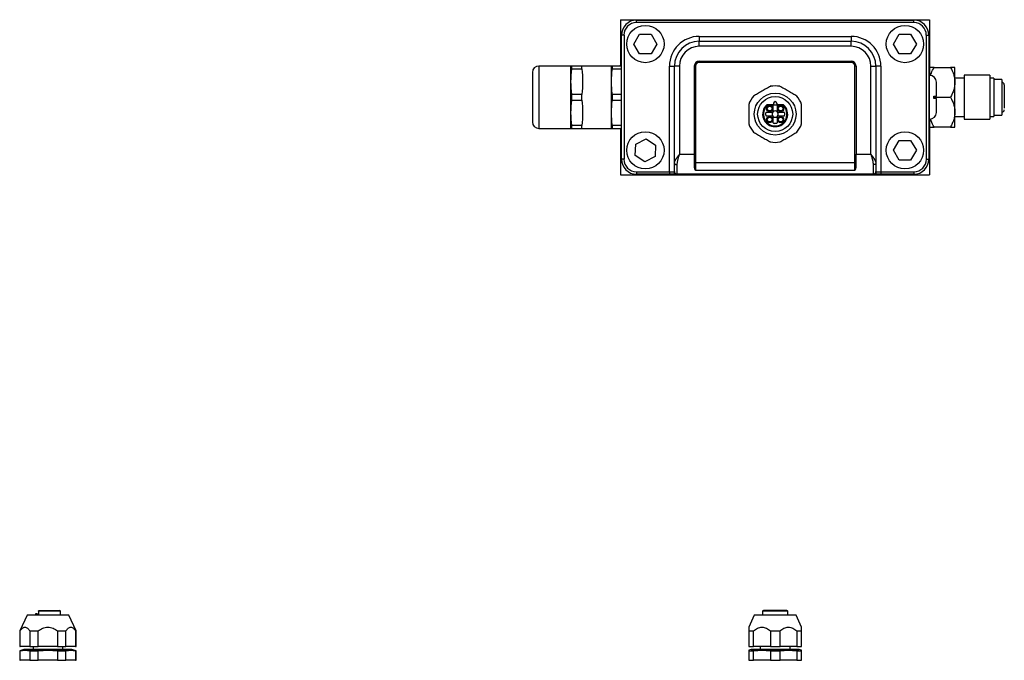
# Model space of a CAD drawing. Header units: inches. Extents: x 3.69 to 9.52, y 3.26 to 7.81.
# Tile 3 of 6: x 3.85 to 6.33, y 6.2 to 7.81. Entities that reach past the tile are written whole.
import ezdxf

# ---------------------------------------------------------------- set-up
doc = ezdxf.new("R2010")
doc.units = ezdxf.units.IN
doc.header["$MEASUREMENT"] = 0

msp = doc.modelspace()

# ---------------------------------------------------------------- linework, layer by layer
at = {"color": 7, "linetype": 'Continuous', "lineweight": 25}
for p, q in [((5.3626, 7.8101), (5.3626, 7.6944)), ((5.3626, 7.8101), (6.139, 7.8101)), ((5.4023, 7.8027), (5.4023, 7.809)), ((5.4023, 7.809), (6.0997, 7.809)), ((6.0997, 7.8027), (5.4023, 7.8027)), ((6.0997, 7.8027), (6.0997, 7.809)), ((6.139, 7.8101), (6.139, 7.6702)), ((5.3711, 7.7715), (5.3648, 7.7715)), ((5.3648, 7.4593), (5.3648, 7.7715)), ((5.3711, 7.7715), (5.3711, 7.4593)), ((5.3959, 7.749), (5.4104, 7.774)), ((5.4104, 7.774), (5.4392, 7.774)), ((5.4392, 7.774), (5.4537, 7.749)), ((6.0483, 7.749), (6.0628, 7.774)), ((6.0628, 7.774), (6.0916, 7.774)), ((6.0916, 7.774), (6.1061, 7.749)), ((6.131, 7.7715), (6.1372, 7.7715)), ((6.131, 7.4593), (6.131, 7.7715)), ((6.1372, 7.7715), (6.1372, 7.4593)), ((5.4104, 7.724), (5.3959, 7.749)), ((5.4537, 7.749), (5.4392, 7.724)), ((5.5603, 7.7683), (5.9417, 7.7683)), ((5.5603, 7.7683), (5.5603, 7.7558)), ((5.5603, 7.7433), (5.5603, 7.7558)), ((5.5603, 7.7558), (5.9417, 7.7558)), ((5.9417, 7.7683), (5.9417, 7.7558)), ((5.9417, 7.7433), (5.9417, 7.7558)), ((6.0628, 7.724), (6.0483, 7.749)), ((6.1061, 7.749), (6.0916, 7.724)), ((5.4392, 7.724), (5.4104, 7.724)), ((5.9417, 7.7433), (5.5603, 7.7433)), ((6.0916, 7.724), (6.0628, 7.724)), ((5.5603, 7.7058), (5.9417, 7.7058)), ((5.5603, 7.7028), (5.5603, 7.7058)), ((5.9417, 7.7028), (5.5603, 7.7028)), ((5.9417, 7.7028), (5.9417, 7.7058)), ((5.2377, 7.6936), (5.157, 7.6936)), ((5.157, 7.6936), (5.157, 7.5369)), ((5.2377, 7.537), (5.2377, 7.6935)), ((5.24, 7.6865), (5.24, 7.6936)), ((5.2647, 7.6936), (5.24, 7.6936)), ((5.24, 7.6865), (5.2647, 7.6865)), ((5.2647, 7.6865), (5.2647, 7.6936)), ((5.2669, 7.6936), (5.2647, 7.6936)), ((5.3396, 7.6936), (5.2677, 7.6936)), ((5.3395, 7.537), (5.3395, 7.6935)), ((5.3418, 7.6865), (5.3418, 7.6936)), ((5.3648, 7.6936), (5.3418, 7.6936)), ((5.3418, 7.6865), (5.3648, 7.6865)), ((5.3648, 7.6944), (5.3628, 7.6944)), ((5.3628, 7.6944), (5.3628, 7.6936)), ((5.4853, 7.428), (5.4853, 7.6933)), ((5.4853, 7.6933), (5.4978, 7.6933)), ((5.5103, 7.6933), (5.4978, 7.6933)), ((5.4978, 7.4492), (5.4978, 7.6933)), ((5.5103, 7.6933), (5.5103, 7.4718)), ((5.5478, 7.6933), (5.5478, 7.4718)), ((5.5508, 7.6933), (5.5508, 7.451)), ((5.9512, 7.451), (5.9512, 7.6933)), ((5.9542, 7.6933), (5.9542, 7.4718)), ((5.9917, 7.4718), (5.9917, 7.6933)), ((5.9917, 7.6933), (6.0042, 7.6933)), ((6.0042, 7.6933), (6.0042, 7.4492)), ((6.0167, 7.6933), (6.0042, 7.6933)), ((6.0167, 7.6933), (6.0167, 7.428)), ((6.1506, 7.6902), (6.1914, 7.6902)), ((6.203, 7.6527), (6.203, 7.6902)), ((6.1392, 7.6702), (6.1372, 7.6702)), ((6.1392, 7.5602), (6.1392, 7.6702)), ((6.226, 7.6634), (6.203, 7.6634)), ((6.203, 7.5777), (6.203, 7.6527)), ((6.291, 7.6706), (6.226, 7.6706)), ((6.226, 7.6706), (6.226, 7.5673)), ((6.291, 7.6706), (6.291, 7.5673)), ((6.301, 7.6634), (6.291, 7.6634)), ((6.301, 7.6634), (6.301, 7.5735)), ((6.3208, 7.6602), (6.301, 7.6602)), ((6.3208, 7.6602), (6.3208, 7.5763)), ((5.24, 7.6081), (5.24, 7.6223)), ((5.2647, 7.6223), (5.24, 7.6223)), ((5.24, 7.6081), (5.2647, 7.6081)), ((5.2647, 7.6081), (5.2647, 7.6223)), ((5.3418, 7.6081), (5.3418, 7.6223)), ((5.3648, 7.6223), (5.3418, 7.6223)), ((5.3418, 7.6081), (5.3648, 7.6081)), ((5.7471, 7.6007), (5.7471, 7.5964)), ((5.7506, 7.6043), (5.7514, 7.6043)), ((5.755, 7.6007), (5.755, 7.5964)), ((6.1506, 7.6152), (6.1497, 7.6171)), ((6.1497, 7.6135), (6.1506, 7.6152)), ((6.1502, 7.6122), (6.1502, 7.6182)), ((6.1506, 7.6152), (6.1914, 7.6152)), ((5.7274, 7.5698), (5.7274, 7.5757)), ((5.7294, 7.5777), (5.7449, 7.5777)), ((5.7461, 7.5964), (5.7302, 7.5964)), ((5.7309, 7.5944), (5.7461, 7.5944)), ((5.7461, 7.5944), (5.7461, 7.5964)), ((5.7461, 7.5964), (5.7559, 7.5964)), ((5.7461, 7.5789), (5.7461, 7.5944)), ((5.7559, 7.5964), (5.7559, 7.5944)), ((5.7718, 7.5964), (5.7559, 7.5964)), ((5.7559, 7.5944), (5.7559, 7.5789)), ((5.7559, 7.5944), (5.7711, 7.5944)), ((5.7572, 7.5777), (5.7727, 7.5777)), ((5.7746, 7.5757), (5.7746, 7.5698)), ((6.203, 7.5402), (6.203, 7.5777)), ((6.301, 7.5735), (6.301, 7.567)), ((6.3208, 7.5763), (6.3208, 7.5702)), ((5.7449, 7.5679), (5.7294, 7.5679)), ((5.7461, 7.5511), (5.7461, 7.5666)), ((5.754, 7.5492), (5.7481, 7.5492)), ((5.7559, 7.5666), (5.7559, 7.5511)), ((5.7727, 7.5679), (5.7572, 7.5679)), ((6.1372, 7.5602), (6.1392, 7.5602)), ((6.139, 7.5602), (6.139, 7.4204)), ((6.203, 7.567), (6.226, 7.567)), ((6.226, 7.5673), (6.226, 7.5599)), ((6.226, 7.5599), (6.291, 7.5599)), ((6.291, 7.5673), (6.291, 7.5599)), ((6.291, 7.567), (6.301, 7.567)), ((6.301, 7.5702), (6.3208, 7.5702)), ((5.157, 7.5369), (5.237, 7.5369)), ((5.2377, 7.5369), (5.24, 7.5369)), ((5.24, 7.5369), (5.24, 7.544)), ((5.2647, 7.544), (5.24, 7.544)), ((5.24, 7.5369), (5.2647, 7.5369)), ((5.2647, 7.5369), (5.2647, 7.544)), ((5.267, 7.5369), (5.3389, 7.5369)), ((5.3396, 7.5369), (5.3418, 7.5369)), ((5.3418, 7.5369), (5.3418, 7.544)), ((5.3648, 7.544), (5.3418, 7.544)), ((5.3418, 7.5369), (5.3648, 7.5369)), ((5.3626, 7.5364), (5.3626, 7.4204)), ((5.3628, 7.5369), (5.3628, 7.5364)), ((5.3628, 7.5364), (5.3648, 7.5364)), ((6.1914, 7.5402), (6.1506, 7.5402)), ((5.4006, 7.4976), (5.4264, 7.5106)), ((5.4264, 7.5106), (5.4506, 7.4948)), ((6.0483, 7.4818), (6.0628, 7.5068)), ((6.0628, 7.5068), (6.0916, 7.5068)), ((6.0916, 7.5068), (6.1061, 7.4818)), ((5.3991, 7.4687), (5.4006, 7.4976)), ((5.4506, 7.4948), (5.449, 7.466)), ((6.0628, 7.4568), (6.0483, 7.4818)), ((6.1061, 7.4818), (6.0916, 7.4568)), ((5.3711, 7.4593), (5.3648, 7.4593)), ((5.4232, 7.453), (5.3991, 7.4687)), ((5.449, 7.466), (5.4232, 7.453)), ((5.5103, 7.4718), (5.5478, 7.4718)), ((5.5478, 7.4718), (5.5478, 7.4439)), ((5.5508, 7.451), (5.9512, 7.451)), ((5.5508, 7.451), (5.5508, 7.4311)), ((5.9512, 7.4311), (5.9512, 7.451)), ((5.9542, 7.4718), (5.9917, 7.4718)), ((5.9542, 7.4439), (5.9542, 7.4718)), ((6.0916, 7.4568), (6.0628, 7.4568)), ((6.131, 7.4593), (6.1372, 7.4593)), ((5.4023, 7.428), (5.4853, 7.428)), ((5.4023, 7.428), (5.4023, 7.4218)), ((5.4853, 7.428), (5.497, 7.428)), ((5.4853, 7.428), (5.4853, 7.4218)), ((5.4978, 7.4285), (5.4978, 7.4492)), ((5.5041, 7.446), (5.5041, 7.4223)), ((5.9512, 7.4311), (5.5508, 7.4311)), ((5.998, 7.4223), (5.998, 7.446)), ((6.0042, 7.4492), (6.0042, 7.4285)), ((6.005, 7.428), (6.0167, 7.428)), ((6.0167, 7.428), (6.0167, 7.4218)), ((6.0167, 7.428), (6.0997, 7.428)), ((6.0997, 7.428), (6.0997, 7.4218)), ((5.3626, 7.4204), (6.139, 7.4204)), ((5.4853, 7.4218), (5.4023, 7.4218)), ((5.5029, 7.4218), (5.4853, 7.4218)), ((5.9991, 7.4218), (5.5029, 7.4218)), ((6.0167, 7.4218), (5.9991, 7.4218)), ((6.0997, 7.4218), (6.0167, 7.4218)), ((3.8704, 6.3134), (3.852, 6.274)), ((3.9754, 6.3134), (3.8704, 6.3134)), ((3.8914, 6.3173), (3.8914, 6.3134)), ((3.8949, 6.3173), (3.8914, 6.3173)), ((3.8949, 6.3173), (3.8993, 6.3173)), ((3.8949, 6.3173), (3.8949, 6.3134)), ((3.8993, 6.3232), (3.8993, 6.3134)), ((3.9544, 6.3232), (3.8993, 6.3232)), ((3.9544, 6.3134), (3.9544, 6.3232)), ((3.9937, 6.274), (3.9754, 6.3134)), ((5.6985, 6.3134), (5.6845, 6.2833)), ((5.8035, 6.3134), (5.6985, 6.3134)), ((5.7195, 6.3232), (5.7195, 6.3134)), ((5.7825, 6.3232), (5.7195, 6.3232)), ((5.7825, 6.3134), (5.7825, 6.3232)), ((5.8176, 6.2833), (5.8035, 6.3134)), ((3.852, 6.274), (3.852, 6.2346)), ((3.852, 6.274), (3.8531, 6.274)), ((3.8531, 6.2346), (3.8531, 6.274)), ((3.8775, 6.274), (3.8985, 6.274)), ((3.8775, 6.274), (3.8775, 6.2346)), ((3.8985, 6.2346), (3.8985, 6.274)), ((3.9473, 6.274), (3.9473, 6.2346)), ((3.9473, 6.274), (3.9683, 6.274)), ((3.9683, 6.2346), (3.9683, 6.274)), ((3.9927, 6.274), (3.9937, 6.274)), ((3.9927, 6.274), (3.9927, 6.2346)), ((3.9937, 6.2346), (3.9937, 6.274)), ((5.6845, 6.274), (5.6966, 6.274)), ((5.6845, 6.274), (5.6845, 6.2346)), ((5.6966, 6.2346), (5.6966, 6.274)), ((5.7389, 6.274), (5.7632, 6.274)), ((5.7389, 6.274), (5.7389, 6.2346)), ((5.7632, 6.2346), (5.7632, 6.274)), ((5.8054, 6.274), (5.8176, 6.274)), ((5.8054, 6.274), (5.8054, 6.2346)), ((5.8176, 6.2346), (5.8176, 6.274)), ((3.852, 6.2346), (3.8531, 6.2346)), ((3.8623, 6.2275), (3.852, 6.2237)), ((3.852, 6.2237), (3.852, 6.2001)), ((3.852, 6.2237), (3.8531, 6.2237)), ((3.8775, 6.2346), (3.8531, 6.2346)), ((3.8531, 6.2001), (3.8531, 6.2237)), ((3.8623, 6.2275), (3.9834, 6.2275)), ((3.863, 6.2277), (3.9828, 6.2277)), ((3.8775, 6.2346), (3.8985, 6.2346)), ((3.8775, 6.2237), (3.8985, 6.2237)), ((3.8775, 6.2237), (3.8775, 6.2001)), ((3.8855, 6.2346), (3.8855, 6.2277)), ((3.9473, 6.2346), (3.8985, 6.2346)), ((3.8985, 6.2001), (3.8985, 6.2237)), ((3.9473, 6.2346), (3.9683, 6.2346)), ((3.9473, 6.2237), (3.9683, 6.2237)), ((3.9473, 6.2237), (3.9473, 6.2001)), ((3.9603, 6.2277), (3.9603, 6.2346)), ((3.9927, 6.2346), (3.9683, 6.2346)), ((3.9683, 6.2001), (3.9683, 6.2237)), ((3.9937, 6.2237), (3.9834, 6.2275)), ((3.9927, 6.2346), (3.9937, 6.2346)), ((3.9927, 6.2237), (3.9937, 6.2237)), ((3.9927, 6.2237), (3.9927, 6.2001)), ((3.9937, 6.2001), (3.9937, 6.2237)), ((5.6845, 6.2346), (5.6966, 6.2346)), ((5.6905, 6.2275), (5.6845, 6.2253)), ((5.6845, 6.2253), (5.6845, 6.2237)), ((5.6845, 6.2237), (5.6966, 6.2237)), ((5.6845, 6.2237), (5.6845, 6.2001)), ((5.6905, 6.2275), (5.751, 6.2275)), ((5.6911, 6.2277), (5.751, 6.2277)), ((5.7389, 6.2346), (5.6966, 6.2346)), ((5.6966, 6.2001), (5.6966, 6.2237)), ((5.7136, 6.2346), (5.7136, 6.2277)), ((5.7389, 6.2346), (5.7632, 6.2346)), ((5.7389, 6.2237), (5.7632, 6.2237)), ((5.7389, 6.2237), (5.7389, 6.2001)), ((5.751, 6.2275), (5.8116, 6.2275)), ((5.8054, 6.2346), (5.7632, 6.2346)), ((5.7632, 6.2001), (5.7632, 6.2237)), ((5.7884, 6.2277), (5.7884, 6.2346)), ((5.8054, 6.2346), (5.8176, 6.2346)), ((5.8054, 6.2237), (5.8176, 6.2237)), ((5.8054, 6.2237), (5.8054, 6.2001)), ((5.8176, 6.2253), (5.8116, 6.2275)), ((5.8176, 6.2001), (5.8176, 6.2237)), ((3.852, 6.2001), (3.8531, 6.2001)), ((3.8775, 6.2001), (3.8531, 6.2001)), ((3.8775, 6.2001), (3.8985, 6.2001)), ((3.9473, 6.2001), (3.8985, 6.2001)), ((3.9473, 6.2001), (3.9683, 6.2001)), ((3.9927, 6.2001), (3.9683, 6.2001)), ((3.9927, 6.2001), (3.9937, 6.2001)), ((5.6845, 6.2001), (5.6966, 6.2001)), ((5.7389, 6.2001), (5.6966, 6.2001)), ((5.7389, 6.2001), (5.7632, 6.2001)), ((5.8054, 6.2001), (5.7632, 6.2001)), ((5.8054, 6.2001), (5.8176, 6.2001))]:
    msp.add_line(p, q, dxfattribs=at)
at = {"color": 7, "linetype": 'Continuous', "lineweight": 25, "flags": 128}
for points in [[(5.4978, 7.4492), (5.4979, 7.4486), (5.4983, 7.448), (5.4989, 7.4475), (5.4996, 7.447), (5.5006, 7.4466), (5.5017, 7.4463), (5.5028, 7.4461), (5.5041, 7.446)], [(6.0042, 7.4492), (6.0041, 7.4486), (6.0037, 7.448), (6.0032, 7.4475), (6.0024, 7.447), (6.0014, 7.4466), (6.0004, 7.4463), (5.9992, 7.4461), (5.998, 7.446)]]:
    msp.add_lwpolyline(points, dxfattribs=at)
at = {"color": 7, "linetype": 'Continuous', "lineweight": 25}
for centre, radius in [((5.4248, 7.749), 0.0469), ((6.0772, 7.749), 0.0469), ((5.751, 7.5728), 0.0525), ((5.751, 7.5728), 0.044), ((5.7372, 7.5866), 0.00748), ((5.7372, 7.5866), 0.00591), ((5.7648, 7.5866), 0.00748), ((5.7648, 7.5866), 0.00591), ((5.7372, 7.559), 0.00748), ((5.7372, 7.559), 0.00591), ((5.7648, 7.559), 0.00748), ((5.7648, 7.559), 0.00591), ((5.4248, 7.4818), 0.0469), ((6.0772, 7.4818), 0.0469)]:
    msp.add_circle(centre, radius, dxfattribs=at)
for centre, radius, start, end in [((5.4023, 7.7715), 0.0375, 90, 180), ((5.4023, 7.7715), 0.0313, 90, 180), ((6.0997, 7.7715), 0.0375, 0, 90), ((6.0997, 7.7715), 0.0312, 0, 90), ((5.5603, 7.6933), 0.075, 90, 180), ((5.5603, 7.6933), 0.0625, 90, 180), ((5.9417, 7.6933), 0.075, 0, 90), ((5.9417, 7.6933), 0.0625, 0, 90), ((5.5603, 7.6933), 0.05, 90, 180), ((5.9417, 7.6933), 0.05, 0, 90), ((5.5603, 7.6933), 0.0125, 90, 180), ((5.9417, 7.6933), 0.0125, 0, 90), ((5.157, 7.6775), 0.0162, 90, 180), ((5.3628, 7.6774), 0.017, 90, 107.2081), ((5.5501, 7.6503), 0.043, 89.0014, 92.9983), ((5.952, 7.6503), 0.043, 87.0017, 90.9986), ((6.1392, 7.6532), 0.017, 0, 90), ((6.3208, 7.6465), 0.0062, 0, 90), ((5.751, 7.5728), 0.0709, 80.1342, 99.8658), ((5.751, 7.5728), 0.0709, 140.1342, 159.8658), ((5.7506, 7.6007), 0.00354, 90, 180), ((5.7514, 7.6007), 0.00354, 0, 90), ((5.751, 7.5728), 0.0709, 20.1342, 39.8658), ((5.751, 7.5728), 0.0315, 131.4096, 48.5904), ((5.7294, 7.5757), 0.00197, 90, 180), ((5.751, 7.5728), 0.00787, 141.3178, 218.6822), ((5.751, 7.5728), 0.00787, 128.6822, 141.3178), ((5.751, 7.5728), 0.00787, 51.3178, 128.6822), ((5.751, 7.5728), 0.00787, 38.6822, 51.3178), ((5.751, 7.5728), 0.00787, 321.3178, 38.6822), ((5.7727, 7.5757), 0.00197, 0, 90), ((6.1392, 7.5772), 0.017, 270, 0), ((6.3208, 7.5839), 0.0062, 270, 0), ((5.157, 7.553), 0.0162, 180, 270), ((5.7294, 7.5698), 0.00197, 180, 270), ((5.751, 7.5728), 0.00787, 218.6822, 231.3178), ((5.751, 7.5728), 0.00787, 231.3178, 308.6822), ((5.7481, 7.5511), 0.00197, 180, 270), ((5.754, 7.5511), 0.00197, 270, 0), ((5.751, 7.5728), 0.00787, 308.6822, 321.3178), ((5.7727, 7.5698), 0.00197, 270, 0), ((5.3628, 7.5534), 0.017, 256.2085, 270), ((5.751, 7.5728), 0.0709, 200.1342, 219.8658), ((5.751, 7.5728), 0.0709, 320.1342, 339.8658), ((5.751, 7.5728), 0.0709, 260.1342, 279.8658), ((5.4023, 7.4593), 0.0375, 180, 270), ((5.4023, 7.4593), 0.0313, 180, 270), ((5.5501, 7.408), 0.043, 89.0014, 92.9983), ((5.952, 7.408), 0.043, 87.0017, 90.9986), ((6.0997, 7.4593), 0.0313, 270, 0), ((6.0997, 7.4593), 0.0375, 270, 0), ((5.5031, 7.4278), 0.00607, 178.2259, 268.1086), ((5.504, 7.4286), 0.00622, 180.3215, 270.3179), ((5.998, 7.4286), 0.00622, 269.6821, 359.6785), ((5.9989, 7.4278), 0.00607, 271.8914, 1.7741), ((3.9524, 6.3232), 0.00197, 0, 90), ((5.7215, 6.3232), 0.00197, 90, 180), ((5.7805, 6.3232), 0.00197, 0, 90), ((3.863, 6.2257), 0.00197, 90, 110.1463), ((3.9828, 6.2257), 0.00197, 69.8537, 90), ((5.6911, 6.2257), 0.00197, 90, 110.1463), ((5.8109, 6.2257), 0.00197, 69.8537, 90)]:
    msp.add_arc(centre, radius, start, end, dxfattribs=at)
for points, knots in [([(5.5603, 7.7028), (5.5601, 7.7028), (5.5596, 7.7028), (5.5588, 7.7027), (5.5581, 7.7026), (5.5574, 7.7024), (5.5563, 7.702), (5.555, 7.7013), (5.5536, 7.7001), (5.5524, 7.6986), (5.5515, 7.697), (5.5509, 7.6952), (5.5508, 7.694), (5.5508, 7.6933)], [0, 0, 0, 0, 0.0503113, 0.1001785, 0.1499127, 0.1998276, 0.2502336, 0.3750386, 0.5001419, 0.624954, 0.7500644, 0.8749579, 1, 1, 1, 1]), ([(5.9512, 7.6933), (5.9512, 7.6936), (5.9512, 7.6941), (5.9511, 7.6948), (5.951, 7.6956), (5.9508, 7.6963), (5.9504, 7.6973), (5.9497, 7.6986), (5.9485, 7.7001), (5.947, 7.7013), (5.9454, 7.7022), (5.9436, 7.7027), (5.9423, 7.7028), (5.9417, 7.7028)], [0, 0, 0, 0, 0.050319, 0.100194, 0.149935, 0.199856, 0.250268, 0.375084, 0.500191, 0.624999, 0.750099, 0.874977, 1, 1, 1, 1]), ([(5.1408, 7.6772), (5.1408, 7.6773), (5.1408, 7.6776), (5.1408, 7.6756), (5.1408, 7.6712), (5.1408, 7.6644), (5.1408, 7.656), (5.1408, 7.6465), (5.1408, 7.6359), (5.1408, 7.6242), (5.1408, 7.6117), (5.1408, 7.599), (5.1408, 7.5871), (5.1408, 7.5765), (5.1408, 7.5677), (5.1408, 7.5634), (5.1408, 7.5614)], [0, 0, 0, 0, 0.021147, 0.099966, 0.178784, 0.255965, 0.330065, 0.399977, 0.46989, 0.54399, 0.62117, 0.699989, 0.778807, 0.855988, 0.930088, 1, 1, 1, 1]), ([(6.1506, 7.6902), (6.1472, 7.6902), (6.1443, 7.6902), (6.1412, 7.6902), (6.1404, 7.6902), (6.1393, 7.6902), (6.139, 7.6902), (6.139, 7.6902)], [0, 0, 0, 0, 0.5, 0.5, 0.75, 0.75, 1, 1, 1, 1]), ([(6.1418, 7.6697), (6.1423, 7.6718), (6.1443, 7.679), (6.148, 7.6856), (6.1506, 7.6902)], [0, 0, 0, 0, 0.296656, 1, 1, 1, 1]), ([(6.1914, 7.6902), (6.1948, 7.6844), (6.1977, 7.6784), (6.2007, 7.669), (6.2016, 7.6659), (6.2027, 7.6594), (6.203, 7.6561), (6.203, 7.6527)], [0, 0, 0, 0, 0.5, 0.5, 0.75, 0.75, 1, 1, 1, 1]), ([(6.203, 7.6902), (6.203, 7.6902), (6.2018, 7.6902), (6.1987, 7.6902), (6.1975, 7.6902), (6.1947, 7.6902), (6.1931, 7.6902), (6.1914, 7.6902)], [0, 0, 0, 0, 0.5, 0.5, 0.75, 0.75, 1, 1, 1, 1]), ([(6.1562, 7.6182), (6.1562, 7.6278), (6.1562, 7.6367), (6.1562, 7.6496), (6.1562, 7.6532), (6.1562, 7.6532)], [0, 0, 0, 0, 0.5, 0.5, 1, 1, 1, 1]), ([(6.203, 7.6527), (6.203, 7.6462), (6.2018, 7.6398), (6.1987, 7.6303), (6.1975, 7.6272), (6.1947, 7.6212), (6.1931, 7.6182), (6.1914, 7.6152)], [0, 0, 0, 0, 0.5, 0.5, 0.75, 0.75, 1, 1, 1, 1]), ([(5.7389, 7.6426), (5.7358, 7.6408), (5.7325, 7.6389), (5.7271, 7.6358), (5.7253, 7.6348), (5.7216, 7.6326), (5.7196, 7.6315), (5.7158, 7.6293), (5.7139, 7.6282), (5.7101, 7.626), (5.7083, 7.6249), (5.703, 7.6219), (5.6997, 7.62), (5.6966, 7.6182)], [0, 0, 0, 0, 0.25, 0.25, 0.375, 0.375, 0.5, 0.5, 0.625, 0.625, 0.75, 0.75, 1, 1, 1, 1]), ([(5.8054, 7.6182), (5.8023, 7.62), (5.799, 7.6219), (5.7937, 7.625), (5.7918, 7.626), (5.7881, 7.6282), (5.7862, 7.6293), (5.7823, 7.6315), (5.7804, 7.6326), (5.7767, 7.6348), (5.7748, 7.6359), (5.7695, 7.6389), (5.7663, 7.6408), (5.7632, 7.6426)], [0, 0, 0, 0, 0.25, 0.25, 0.375, 0.375, 0.5, 0.5, 0.625, 0.625, 0.75, 0.75, 1, 1, 1, 1]), ([(6.327, 7.6464), (6.327, 7.6465), (6.327, 7.6466), (6.327, 7.6456), (6.327, 7.6434), (6.327, 7.639), (6.327, 7.6313), (6.327, 7.6217), (6.327, 7.6135), (6.327, 7.6071), (6.327, 7.6011), (6.327, 7.5941), (6.327, 7.5905), (6.327, 7.5881)], [0, 0, 0, 0, 0.021188, 0.100158, 0.179127, 0.256456, 0.400105, 0.543754, 0.621083, 0.700053, 0.779022, 0.856351, 1, 1, 1, 1]), ([(6.1502, 7.6182), (6.1512, 7.6182), (6.152, 7.6182), (6.1535, 7.6182), (6.1541, 7.6182), (6.1557, 7.6182), (6.1562, 7.6182), (6.1562, 7.6182)], [0, 0, 0, 0, 0.25, 0.25, 0.5, 0.5, 1, 1, 1, 1]), ([(6.1562, 7.6122), (6.1562, 7.6122), (6.1561, 7.6122), (6.1556, 7.6122), (6.1552, 7.6122), (6.1536, 7.6122), (6.1521, 7.6122), (6.1502, 7.6122)], [0, 0, 0, 0, 0.25, 0.25, 0.5, 0.5, 1, 1, 1, 1]), ([(6.1562, 7.5772), (6.1562, 7.5772), (6.1562, 7.5808), (6.1562, 7.5938), (6.1562, 7.6027), (6.1562, 7.6122)], [0, 0, 0, 0, 0.5, 0.5, 1, 1, 1, 1]), ([(6.1914, 7.6152), (6.1948, 7.6094), (6.1977, 7.6034), (6.2007, 7.594), (6.2016, 7.5909), (6.2027, 7.5844), (6.203, 7.5811), (6.203, 7.5777)], [0, 0, 0, 0, 0.5, 0.5, 0.75, 0.75, 1, 1, 1, 1]), ([(5.6845, 7.5972), (5.6845, 7.5936), (5.6845, 7.5898), (5.6845, 7.5836), (5.6845, 7.5815), (5.6845, 7.5772), (5.6845, 7.575), (5.6845, 7.5705), (5.6845, 7.5683), (5.6845, 7.564), (5.6845, 7.5619), (5.6845, 7.5557), (5.6845, 7.552), (5.6845, 7.5484)], [0, 0, 0, 0, 0.25, 0.25, 0.375, 0.375, 0.5, 0.5, 0.625, 0.625, 0.75, 0.75, 1, 1, 1, 1]), ([(5.7309, 7.5944), (5.7266, 7.5904), (5.7236, 7.5851), (5.7209, 7.5736), (5.7214, 7.5675), (5.7257, 7.5565), (5.7295, 7.5517), (5.7393, 7.545), (5.7451, 7.5433), (5.7569, 7.5433), (5.7627, 7.545), (5.7726, 7.5517), (5.7763, 7.5565), (5.7807, 7.5675), (5.7811, 7.5736), (5.7785, 7.5851), (5.7754, 7.5904), (5.7711, 7.5944)], [0, 0, 0, 0, 0.125, 0.125, 0.25, 0.25, 0.375, 0.375, 0.5, 0.5, 0.625, 0.625, 0.75, 0.75, 0.875, 0.875, 1, 1, 1, 1]), ([(5.7302, 7.5964), (5.7302, 7.5964), (5.7302, 7.5964), (5.7302, 7.5963), (5.7303, 7.5961), (5.7304, 7.5958), (5.7306, 7.5952), (5.7308, 7.5947), (5.7309, 7.5944)], [0, 0, 0, 0, 0.1188498, 0.2415547, 0.3687083, 0.5008445, 0.7132199, 1, 1, 1, 1]), ([(5.7711, 7.5944), (5.7711, 7.5946), (5.7712, 7.5948), (5.7714, 7.5951), (5.7715, 7.5954), (5.7715, 7.5956), (5.7717, 7.5959), (5.7718, 7.5963), (5.7718, 7.5964), (5.7718, 7.5964)], [0, 0, 0, 0, 0.1244777, 0.236867, 0.3371872, 0.4254695, 0.5017633, 0.7596633, 1, 1, 1, 1]), ([(5.8176, 7.5484), (5.8176, 7.552), (5.8176, 7.5557), (5.8176, 7.5619), (5.8176, 7.5641), (5.8176, 7.5684), (5.8176, 7.5706), (5.8176, 7.575), (5.8176, 7.5772), (5.8176, 7.5816), (5.8176, 7.5837), (5.8176, 7.5898), (5.8176, 7.5936), (5.8176, 7.5972)], [0, 0, 0, 0, 0.25, 0.25, 0.375, 0.375, 0.5, 0.5, 0.625, 0.625, 0.75, 0.75, 1, 1, 1, 1]), ([(6.203, 7.5777), (6.203, 7.5712), (6.2018, 7.5648), (6.1987, 7.5553), (6.1975, 7.5522), (6.1947, 7.5462), (6.1931, 7.5432), (6.1914, 7.5402)], [0, 0, 0, 0, 0.5, 0.5, 0.75, 0.75, 1, 1, 1, 1]), ([(5.1408, 7.5614), (5.1408, 7.5597), (5.1408, 7.5561), (5.1408, 7.5534), (5.1408, 7.5533), (5.1408, 7.5533)], [0, 0, 0, 0, 0.349482, 0.719898, 1, 1, 1, 1]), ([(6.1506, 7.5402), (6.1476, 7.5453), (6.1438, 7.5519), (6.1423, 7.5591), (6.142, 7.5608)], [0, 0, 0, 0, 0.771769, 1, 1, 1, 1]), ([(5.6966, 7.5274), (5.6997, 7.5256), (5.703, 7.5237), (5.7083, 7.5206), (5.7102, 7.5195), (5.7139, 7.5174), (5.7159, 7.5163), (5.7197, 7.514), (5.7216, 7.5129), (5.7253, 7.5108), (5.7272, 7.5097), (5.7325, 7.5066), (5.7358, 7.5048), (5.7389, 7.503)], [0, 0, 0, 0, 0.25, 0.25, 0.375, 0.375, 0.5, 0.5, 0.625, 0.625, 0.75, 0.75, 1, 1, 1, 1]), ([(5.7632, 7.503), (5.7663, 7.5048), (5.7695, 7.5066), (5.7749, 7.5097), (5.7767, 7.5108), (5.7805, 7.513), (5.7824, 7.5141), (5.7862, 7.5163), (5.7881, 7.5174), (5.7919, 7.5195), (5.7937, 7.5206), (5.7991, 7.5237), (5.8023, 7.5256), (5.8054, 7.5274)], [0, 0, 0, 0, 0.25, 0.25, 0.375, 0.375, 0.5, 0.5, 0.625, 0.625, 0.75, 0.75, 1, 1, 1, 1]), ([(6.139, 7.5402), (6.139, 7.5402), (6.1402, 7.5402), (6.1432, 7.5402), (6.1445, 7.5402), (6.1473, 7.5402), (6.1489, 7.5402), (6.1506, 7.5402)], [0, 0, 0, 0, 0.5, 0.5, 0.75, 0.75, 1, 1, 1, 1]), ([(6.1914, 7.5402), (6.1948, 7.5402), (6.1977, 7.5402), (6.2007, 7.5402), (6.2016, 7.5402), (6.2027, 7.5402), (6.203, 7.5402), (6.203, 7.5402)], [0, 0, 0, 0, 0.5, 0.5, 0.75, 0.75, 1, 1, 1, 1]), ([(5.4978, 7.4492), (5.4978, 7.4495), (5.4978, 7.4501), (5.498, 7.451), (5.4982, 7.4519), (5.4984, 7.4529), (5.4988, 7.4539), (5.4992, 7.455), (5.4998, 7.4562), (5.5004, 7.4574), (5.5011, 7.4586), (5.5019, 7.46), (5.5028, 7.4614), (5.5039, 7.463), (5.5052, 7.4649), (5.5067, 7.4669), (5.5084, 7.4693), (5.5097, 7.4709), (5.5103, 7.4718)], [0, 0, 0, 0, 0.042475, 0.086548, 0.132241, 0.179575, 0.228567, 0.279234, 0.331592, 0.385653, 0.441429, 0.498932, 0.557976, 0.626801, 0.705413, 0.793815, 0.892011, 1, 1, 1, 1]), ([(5.5103, 7.4718), (5.5101, 7.4712), (5.5098, 7.4701), (5.5092, 7.4685), (5.5087, 7.4668), (5.5079, 7.4646), (5.507, 7.4619), (5.5061, 7.4588), (5.5054, 7.4558), (5.5048, 7.4531), (5.5044, 7.4506), (5.5041, 7.4482), (5.5041, 7.4468), (5.5041, 7.446)], [0, 0, 0, 0, 0.062557, 0.125134, 0.187732, 0.250352, 0.375725, 0.500611, 0.610746, 0.715505, 0.815115, 0.909843, 1, 1, 1, 1]), ([(5.998, 7.446), (5.998, 7.4465), (5.9979, 7.4474), (5.9978, 7.4488), (5.9977, 7.4503), (5.9975, 7.4518), (5.9972, 7.4534), (5.9968, 7.4551), (5.9964, 7.4568), (5.9958, 7.459), (5.995, 7.4618), (5.994, 7.4651), (5.9928, 7.4685), (5.9921, 7.4707), (5.9917, 7.4718)], [0, 0, 0, 0, 0.05583, 0.113399, 0.172789, 0.234074, 0.297323, 0.362598, 0.429955, 0.499445, 0.614732, 0.749687, 0.874714, 1, 1, 1, 1]), ([(5.9917, 7.4718), (5.992, 7.4713), (5.9927, 7.4705), (5.9936, 7.4692), (5.9945, 7.468), (5.9954, 7.4669), (5.9962, 7.4658), (5.9969, 7.4648), (5.9976, 7.4638), (5.9982, 7.4629), (5.9988, 7.4621), (5.9993, 7.4613), (5.9997, 7.4606), (6.0005, 7.4594), (6.0014, 7.4578), (6.0024, 7.4558), (6.0032, 7.4539), (6.0038, 7.4522), (6.0042, 7.4507), (6.0042, 7.4497), (6.0042, 7.4492)], [0, 0, 0, 0, 0.055226, 0.108003, 0.158333, 0.206214, 0.251647, 0.294633, 0.335172, 0.373265, 0.408911, 0.442113, 0.472871, 0.501186, 0.596034, 0.686111, 0.771473, 0.852187, 0.928331, 1, 1, 1, 1]), ([(5.497, 7.428), (5.4971, 7.428), (5.4973, 7.428), (5.4975, 7.4281), (5.4977, 7.4282), (5.4978, 7.4283), (5.4978, 7.4285), (5.4978, 7.4285)], [0, 0, 0, 0, 0.202621, 0.40354, 0.603145, 0.801832, 1, 1, 1, 1]), ([(5.5508, 7.4311), (5.5507, 7.4315), (5.5504, 7.4321), (5.55, 7.433), (5.5497, 7.4341), (5.5492, 7.4353), (5.5488, 7.437), (5.5484, 7.4387), (5.5481, 7.4405), (5.5479, 7.4422), (5.5478, 7.4433), (5.5478, 7.4439)], [0, 0, 0, 0, 0.103438, 0.18667, 0.249696, 0.381921, 0.499629, 0.640136, 0.770202, 0.890058, 1, 1, 1, 1]), ([(5.9542, 7.4439), (5.9542, 7.4435), (5.9542, 7.4428), (5.9541, 7.4417), (5.954, 7.4405), (5.9538, 7.4393), (5.9535, 7.4381), (5.9532, 7.4368), (5.9528, 7.4353), (5.9523, 7.4339), (5.9518, 7.4325), (5.9514, 7.4316), (5.9512, 7.4311)], [0, 0, 0, 0, 0.072212, 0.148782, 0.229807, 0.315373, 0.405551, 0.500401, 0.618084, 0.750325, 0.85242, 1, 1, 1, 1]), ([(6.0042, 7.4285), (6.0042, 7.4285), (6.0042, 7.4283), (6.0043, 7.4282), (6.0045, 7.4281), (6.0047, 7.428), (6.0049, 7.428), (6.005, 7.428)], [0, 0, 0, 0, 0.198168, 0.396855, 0.59646, 0.797379, 1, 1, 1, 1]), ([(5.5041, 7.4223), (5.5041, 7.4223), (5.504, 7.4222), (5.5039, 7.422), (5.5038, 7.4219), (5.5036, 7.4218), (5.5033, 7.4218), (5.503, 7.4218), (5.5029, 7.4218)], [0, 0, 0, 0, 0.168935, 0.33636, 0.502722, 0.668475, 0.834081, 1, 1, 1, 1]), ([(5.9991, 7.4218), (5.999, 7.4218), (5.9988, 7.4218), (5.9985, 7.4218), (5.9982, 7.4219), (5.9981, 7.422), (5.998, 7.4222), (5.998, 7.4223), (5.998, 7.4223)], [0, 0, 0, 0, 0.165919, 0.331525, 0.497278, 0.66364, 0.831065, 1, 1, 1, 1]), ([(3.8993, 6.3232), (3.8993, 6.3234), (3.8993, 6.3236), (3.8994, 6.324), (3.8996, 6.3243), (3.8999, 6.3247), (3.9004, 6.3251), (3.9009, 6.3252), (3.9012, 6.3252)], [0, 0, 0, 0, 0.1188498, 0.2415547, 0.3687083, 0.5008445, 0.7132199, 1, 1, 1, 1]), ([(3.9012, 6.3252), (3.9053, 6.3252), (3.9105, 6.3252), (3.9221, 6.3252), (3.9281, 6.3252), (3.9392, 6.3252), (3.9439, 6.3252), (3.9506, 6.3252), (3.9524, 6.3252), (3.9524, 6.3252)], [0, 0, 0, 0, 0.25, 0.25, 0.5, 0.5, 0.75, 0.75, 1, 1, 1, 1]), ([(5.7803, 6.3252), (5.7804, 6.3252), (5.7807, 6.3252), (5.7788, 6.3252), (5.7745, 6.3252), (5.7679, 6.3252), (5.7598, 6.3252), (5.751, 6.3252), (5.7422, 6.3252), (5.7341, 6.3252), (5.7275, 6.3252), (5.7233, 6.3252), (5.7213, 6.3252), (5.7217, 6.3252), (5.7218, 6.3252)], [0, 0, 0, 0, 0.0258372, 0.1189377, 0.2120383, 0.3094689, 0.4068995, 0.5, 0.5931005, 0.6905311, 0.7879617, 0.8810623, 0.9741628, 1, 1, 1, 1]), ([(3.8531, 6.274), (3.8549, 6.2767), (3.8567, 6.279), (3.8598, 6.2815), (3.8609, 6.2822), (3.8631, 6.2831), (3.8642, 6.2833), (3.8664, 6.2833), (3.8675, 6.2831), (3.8696, 6.2821), (3.8707, 6.2815), (3.8738, 6.2789), (3.8757, 6.2767), (3.8775, 6.274)], [0, 0, 0, 0, 0.25, 0.25, 0.375, 0.375, 0.5, 0.5, 0.625, 0.625, 0.75, 0.75, 1, 1, 1, 1]), ([(3.8985, 6.274), (3.9021, 6.2767), (3.9058, 6.279), (3.912, 6.2815), (3.9142, 6.2822), (3.9185, 6.2831), (3.9207, 6.2833), (3.9251, 6.2833), (3.9273, 6.2831), (3.9317, 6.2821), (3.9338, 6.2815), (3.9399, 6.2789), (3.9437, 6.2767), (3.9473, 6.274)], [0, 0, 0, 0, 0.25, 0.25, 0.375, 0.375, 0.5, 0.5, 0.625, 0.625, 0.75, 0.75, 1, 1, 1, 1]), ([(3.9683, 6.274), (3.9701, 6.2767), (3.972, 6.279), (3.9751, 6.2815), (3.9761, 6.2822), (3.9783, 6.2831), (3.9794, 6.2833), (3.9816, 6.2833), (3.9827, 6.2831), (3.9849, 6.2821), (3.986, 6.2815), (3.989, 6.2789), (3.9909, 6.2767), (3.9927, 6.274)], [0, 0, 0, 0, 0.25, 0.25, 0.375, 0.375, 0.5, 0.5, 0.625, 0.625, 0.75, 0.75, 1, 1, 1, 1]), ([(5.6845, 6.2831), (5.6845, 6.2829), (5.6845, 6.2824), (5.6845, 6.2786), (5.6845, 6.2756), (5.6845, 6.274)], [0, 0, 0, 0, 0.384785, 0.687843, 1, 1, 1, 1]), ([(5.6966, 6.274), (5.6997, 6.2767), (5.703, 6.279), (5.7083, 6.2815), (5.7102, 6.2822), (5.7139, 6.2831), (5.7159, 6.2833), (5.7197, 6.2833), (5.7216, 6.2831), (5.7253, 6.2821), (5.7272, 6.2815), (5.7325, 6.2789), (5.7358, 6.2767), (5.7389, 6.274)], [0, 0, 0, 0, 0.25, 0.25, 0.375, 0.375, 0.5, 0.5, 0.625, 0.625, 0.75, 0.75, 1, 1, 1, 1]), ([(5.7632, 6.274), (5.7663, 6.2767), (5.7695, 6.279), (5.7749, 6.2815), (5.7767, 6.2822), (5.7805, 6.2831), (5.7824, 6.2833), (5.7862, 6.2833), (5.7881, 6.2831), (5.7919, 6.2821), (5.7937, 6.2815), (5.7991, 6.2789), (5.8023, 6.2767), (5.8054, 6.274)], [0, 0, 0, 0, 0.25, 0.25, 0.375, 0.375, 0.5, 0.5, 0.625, 0.625, 0.75, 0.75, 1, 1, 1, 1]), ([(5.8176, 6.274), (5.8176, 6.2765), (5.8176, 6.281), (5.8176, 6.2838), (5.8176, 6.2832), (5.8176, 6.2831)], [0, 0, 0, 0, 0.536327, 0.96073, 1, 1, 1, 1]), ([(5.751, 6.2277), (5.7517, 6.2277), (5.7532, 6.2277), (5.7554, 6.2277), (5.7576, 6.2277), (5.7597, 6.2277), (5.7631, 6.2277), (5.7676, 6.2277), (5.7732, 6.2277), (5.7786, 6.2277), (5.7856, 6.2277), (5.7937, 6.2277), (5.8002, 6.2277), (5.8043, 6.2277), (5.8067, 6.2277), (5.8086, 6.2277), (5.8097, 6.2277), (5.8103, 6.2277), (5.8105, 6.2277), (5.8107, 6.2277), (5.8109, 6.2277), (5.8109, 6.2277), (5.8109, 6.2277)], [0, 0, 0, 0, 0.023337, 0.04663, 0.069912, 0.093212, 0.116564, 0.178304, 0.240089, 0.304404, 0.368764, 0.5, 0.631236, 0.695551, 0.759911, 0.821651, 0.883436, 0.906766, 0.930056, 0.953338, 0.976642, 1, 1, 1, 1]), ([(5.8176, 6.2237), (5.8176, 6.2248), (5.8176, 6.2259), (5.8176, 6.2253), (5.8176, 6.2253)], [0, 0, 0, 0, 0.992132, 1, 1, 1, 1])]:
    msp.add_open_spline(points, degree=3, knots=knots, dxfattribs=at)
for points in [[(5.24, 7.6936), (5.2386, 7.6936), (5.2377, 7.6936), (5.2377, 7.6936)], [(5.24, 7.6223), (5.2385, 7.633), (5.2369, 7.6544), (5.2385, 7.6758), (5.24, 7.6865)], [(5.2647, 7.6865), (5.2661, 7.6758), (5.2678, 7.6544), (5.2661, 7.633), (5.2647, 7.6223)], [(5.3418, 7.6936), (5.3404, 7.6936), (5.3396, 7.6936), (5.3396, 7.6936)], [(5.3418, 7.6223), (5.3404, 7.633), (5.3387, 7.6544), (5.3404, 7.6758), (5.3418, 7.6865)], [(5.24, 7.544), (5.2385, 7.5547), (5.2369, 7.5761), (5.2385, 7.5975), (5.24, 7.6081)], [(5.2647, 7.6081), (5.2661, 7.5975), (5.2678, 7.5761), (5.2661, 7.5547), (5.2647, 7.544)], [(5.3418, 7.544), (5.3404, 7.5547), (5.3387, 7.5761), (5.3404, 7.5975), (5.3418, 7.6081)], [(5.2647, 7.5369), (5.2661, 7.5369), (5.2669, 7.5369), (5.267, 7.5369)], [(3.8531, 6.2237), (3.8571, 6.2248), (3.8653, 6.2259), (3.8734, 6.2248), (3.8775, 6.2237)], [(3.8985, 6.2237), (3.9066, 6.2248), (3.9229, 6.2259), (3.9391, 6.2248), (3.9473, 6.2237)], [(3.9683, 6.2237), (3.9724, 6.2248), (3.9805, 6.2259), (3.9886, 6.2248), (3.9927, 6.2237)], [(5.6966, 6.2237), (5.7037, 6.2248), (5.7177, 6.2259), (5.7318, 6.2248), (5.7389, 6.2237)], [(5.7632, 6.2237), (5.7702, 6.2248), (5.7843, 6.2259), (5.7984, 6.2248), (5.8054, 6.2237)]]:
    msp.add_open_spline(points, degree=3, dxfattribs=at)

doc.saveas('drawing.dxf')
